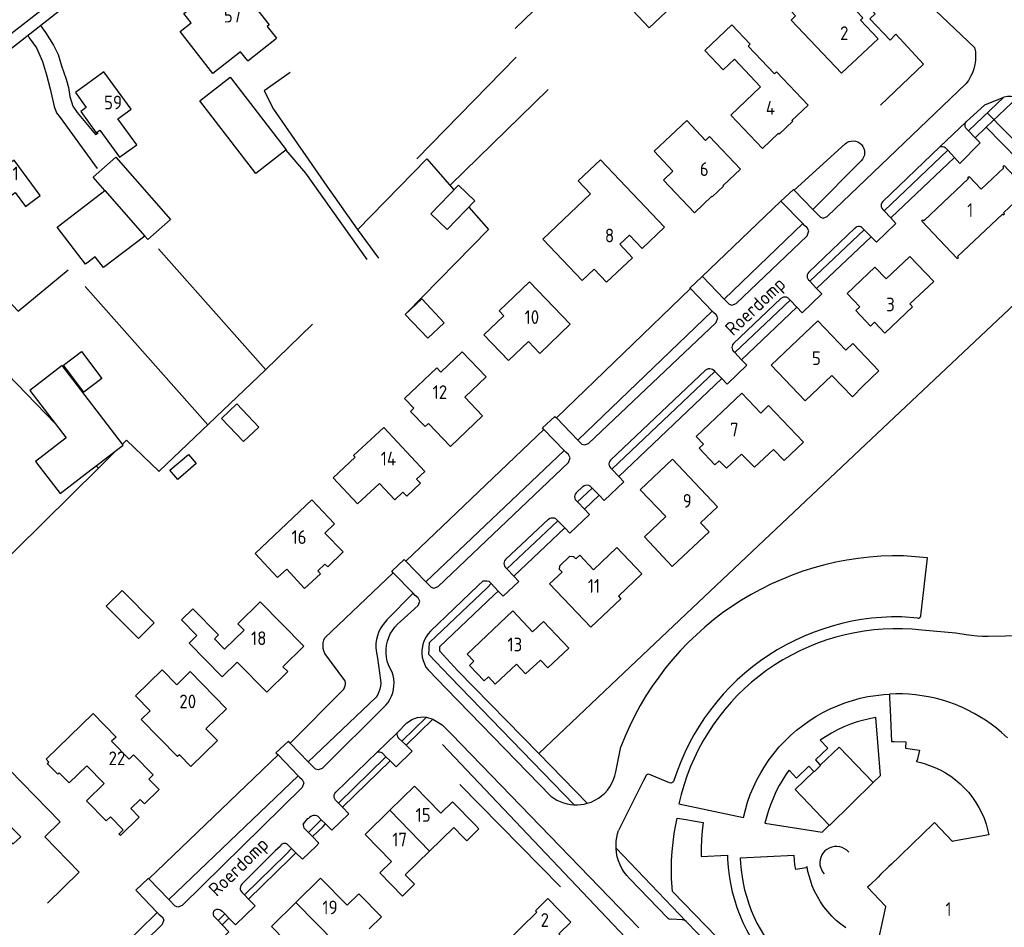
# Model space of a CAD drawing. Header units: metres. Extents: x 233874 to 239264, y 443832 to 448222.
# Tile 7 of 195: x 234922 to 235102, y 444183 to 444348. Entities that reach past the tile are written whole.
import ezdxf

# ---------------------------------------------------------------- set-up
doc = ezdxf.new("R2010")
doc.units = ezdxf.units.M
doc.header["$MEASUREMENT"] = 0
for name, color, linetype in [('DAKRAND', 4, 'Continuous'), ('DAKRAND-BYG', 4, 'Continuous'), ('HEG', 253, 'Continuous'), ('HEK', 253, 'Continuous'), ('HOOFDGEBOUW', 4, 'Continuous'), ('HUISNUMMER', 253, 'Continuous'), ('INSTEEKSLOOT', 153, 'Continuous'), ('KANTVERH', 253, 'Continuous'), ('KNTGESLVERH', 253, 'Continuous'), ('MIDSLTGREPPEL', 253, 'Continuous'), ('RASTER', 253, 'Continuous'), ('STRAATNAAM', 253, 'Continuous'), ('TUSSENMUUR', 253, 'Continuous')]:
    doc.layers.add(name, color=color, linetype=linetype)
doc.styles.get("Standard").update_dxf_attribs({"font": 'iso.shx'})

msp = doc.modelspace()

# ---------------------------------------------------------------- linework, layer by layer
at = {"layer": 'DAKRAND'}
msp.add_line((234963.25, 444340.83), (234968.53, 444345.01), dxfattribs=at)
for points in [[(235075.7, 444281.42), (235073.78, 444279.47), (235070.02, 444283.34)], [(235053.5, 444269.01), (235055.88, 444266.61), (235059.35, 444269.86)], [(234961.33, 444231), (234958.6, 444228.31), (234952.57, 444234.43), (234953.98, 444235.82), (234951.14, 444238.7), (234953.22, 444240.75), (234957.93, 444235.97), (234957.17, 444235.22), (234959.03, 444233.33)], [(235002.6, 444199.07), (235003.3, 444198.31), (235005.52, 444200.52), (235004.82, 444201.24)]]:
    msp.add_lwpolyline(points, dxfattribs=at)
at = {"layer": 'DAKRAND-BYG'}
for p, q in [((234960.07, 444337.85), (234960.3, 444337.55)), ((234935.56, 444266.87), (234939.26, 444269.71))]:
    msp.add_line(p, q, dxfattribs=at)
for points in [[(235043.76, 444353.64), (235036.61, 444346.92), (235032.57, 444351.23), (235039.72, 444357.95), (235043.76, 444353.64)], [(234960.3, 444337.55), (234970.3, 444324.57), (234964.74, 444320.28), (234954.51, 444333.56), (234960.07, 444337.85)], [(234937.14, 444317.16), (234935.02, 444319.58), (234939.18, 444323.24), (234949.15, 444311.88), (234944.98, 444308.22), (234944.43, 444308.85)], [(235001.78, 444318.17), (234996.74, 444312.91), (234999.74, 444310.04), (235004.78, 444315.3), (235001.78, 444318.17)], [(234944.43, 444308.85), (234936.9, 444303.08), (234935.37, 444305.07), (234933.6, 444303.71), (234928.42, 444310.47), (234937.14, 444317.16)], [(234995.07, 444297.37), (234999.18, 444293), (234996.16, 444290.16), (234992.05, 444294.53), (234995.07, 444297.37)], [(234933.3, 444280.33), (234929.58, 444285.24), (234932.89, 444287.75), (234936.61, 444282.83), (234933.3, 444280.33)], [(234940.36, 444270.81), (234929.33, 444285.18), (234923.41, 444280.64), (234928.04, 444274.6)], [(234962.47, 444271.3), (234958.49, 444275.53), (234961.27, 444278.16), (234965.26, 444273.93), (234962.47, 444271.3)], [(234928.04, 444274.6), (234930.07, 444271.95), (234924.49, 444267.67), (234928.98, 444261.82)], [(234939.26, 444269.71), (234940.48, 444270.65), (234940.36, 444270.81)], [(234949.04, 444266.03), (234952.41, 444268.94), (234953.84, 444267.28), (234950.47, 444264.37), (234949.04, 444266.03)], [(234928.98, 444261.82), (234934.56, 444266.1), (234935.56, 444266.87)], [(234943.27, 444235.3), (234937.41, 444241.21), (234940.31, 444244.09), (234946.18, 444238.17), (234943.27, 444235.3)]]:
    msp.add_lwpolyline(points, dxfattribs=at)
at = {"layer": 'HEG'}
msp.add_line((235016.45, 444214.27), (235030.86, 444227.95), dxfattribs=at)
for points in [[(235012.14, 444346.79), (235027.05, 444361.23), (235033.33, 444353.72)], [(235076.66, 444350.77), (235077.92, 444349.43), (235076.98, 444348.52), (235080.66, 444344.62), (235081.74, 444345.74), (235086.8, 444340.28), (235078.9, 444332.74)], [(235044.47, 444240.85), (235075.14, 444269.77), (235106.62, 444299.41), (235115.95, 444307.77)]]:
    msp.add_lwpolyline(points, dxfattribs=at)
at = {"layer": 'HEK'}
for p, q in [((235030.86, 444227.95), (235044.47, 444240.85)), ((235002.03, 444208.62), (235020.4, 444189.91))]:
    msp.add_line(p, q, dxfattribs=at)
at = {"layer": 'HOOFDGEBOUW'}
for p, q in [((235094.87, 444319.54), (235095.09, 444319.75)), ((235095.02, 444319.38), (235094.87, 444319.54)), ((235095.09, 444319.75), (235097.3, 444317.41)), ((235086.82, 444311.64), (235095.02, 444319.38)), ((235086.44, 444311.58), (235086.66, 444311.8)), ((235092.91, 444304.72), (235086.44, 444311.58)), ((235086.66, 444311.8), (235086.82, 444311.64)), ((235092.59, 444223.22), (235091.23, 444223.71)), ((235093.58, 444222.81), (235092.59, 444223.22)), ((235093.77, 444222.73), (235093.58, 444222.81)), ((235094.75, 444222.28), (235093.77, 444222.73)), ((235096.03, 444221.61), (235094.75, 444222.28)), ((235102.12, 444217.16), (235101.03, 444218.14)), ((235063.15, 444195.64), (235053.27, 444195.17)), ((235053.27, 444195.17), (235053.32, 444194.18)), ((235054.4, 444188.19), (235054.84, 444186.81)), ((235054.84, 444186.81), (235055.21, 444185.8)), ((235055.21, 444185.8), (235055.29, 444185.61)), ((235055.29, 444185.61), (235055.7, 444184.62)), ((235055.7, 444184.62), (235056.32, 444183.31))]:
    msp.add_line(p, q, dxfattribs=at)
for points in [[(235063.39, 444349.08), (235062.57, 444348.31), (235071.78, 444338.58), (235078.47, 444344.89), (235075.25, 444348.31), (235075.69, 444348.72), (235073.62, 444350.91), (235073.18, 444350.5), (235069.27, 444354.65), (235068.51, 444353.93), (235066.06, 444356.53), (235060.92, 444351.68), (235063.39, 444349.08)], [(234950.89, 444346.2), (234952.95, 444347.8), (234951.59, 444349.53), (234957.89, 444354.46), (234960.32, 444351.36), (234962.68, 444353.21), (234967.2, 444347.44), (234966.84, 444347.16), (234968.53, 444345.01)], [(235057, 444336.1), (235051.55, 444330.91), (235057.34, 444324.84), (235060.27, 444327.63), (235060.42, 444327.47), (235062.89, 444329.81), (235062.73, 444329.97), (235065.67, 444332.77), (235059.89, 444338.85), (235059.52, 444338.5), (235054.7, 444343.57), (235055.07, 444343.92), (235051.73, 444347.43), (235046.81, 444342.74), (235050.15, 444339.23), (235052.2, 444341.18), (235057, 444336.1)], [(234963.25, 444340.83), (234961.91, 444342.53), (234956.86, 444338.57), (234950.89, 444346.2)], [(234942.96, 444325.53), (234939.52, 444330.24), (234941.94, 444332.01), (234936.95, 444338.84), (234931.76, 444335.05), (234933.76, 444332.31), (234932.76, 444331.58), (234935.57, 444327.73), (234936.21, 444328.2), (234939.82, 444323.24), (234942.96, 444325.53)], [(235039.27, 444319.07), (235044.91, 444313.11), (235048.08, 444316.11), (235048.16, 444316.03), (235050.22, 444317.98), (235050.14, 444318.07), (235053.31, 444321.06), (235047.68, 444327.01), (235046.94, 444326.31), (235043.5, 444329.96), (235037.55, 444324.33), (235040.98, 444320.7), (235039.27, 444319.07)], [(234917.39, 444314.34), (234920.76, 444316.81), (234922.62, 444314.26), (234925.31, 444316.23), (234920.57, 444322.7), (234919.56, 444321.95), (234917.87, 444324.26), (234912.83, 444320.57), (234914.4, 444318.42)], [(235026.56, 444302.8), (235028.84, 444300.4), (235033.58, 444304.89), (235031.26, 444307.34), (235033.02, 444309.02), (235035.36, 444306.57), (235039.43, 444310.46), (235027.72, 444322.79), (235023.64, 444318.92), (235025.9, 444316.55), (235017.21, 444308.3), (235024.39, 444300.74), (235026.56, 444302.8)], [(235092.91, 444304.72), (235093.15, 444304.94), (235092.99, 444305.1), (235101.19, 444312.87), (235101.35, 444312.71), (235101.58, 444312.93), (235101.42, 444313.09), (235105.54, 444316.99), (235105.7, 444316.83), (235105.93, 444317.04), (235101.51, 444321.71), (235101.28, 444321.49), (235101.44, 444321.33), (235097.3, 444317.41)], [(235079.94, 444301), (235084.29, 444305.13), (235088.63, 444300.56), (235084.28, 444296.43), (235084.76, 444295.92), (235079.68, 444291.11), (235077.8, 444293.09), (235077.08, 444292.4), (235074.39, 444295.23), (235075.11, 444295.92), (235072.8, 444298.36), (235077.87, 444303.18), (235079.94, 444301)], [(235014.78, 444300.46), (235022.21, 444292.72), (235016.64, 444287.4), (235014.57, 444289.57), (235010.92, 444286.07), (235006.41, 444290.79), (235010.07, 444294.29), (235009.24, 444295.15), (235014.78, 444300.46)], [(235075.7, 444281.42), (235078.63, 444284.22), (235073.87, 444289.2), (235072.58, 444287.98), (235067.44, 444293.36), (235058.95, 444285.25)], [(234993.02, 444276.81), (234993.63, 444277.4), (234991.94, 444279.17), (234997.81, 444284.76), (234998.57, 444283.96), (235002.48, 444287.69), (235006.82, 444283.12), (235002.91, 444279.4), (235006.15, 444276), (235000.29, 444270.41), (234996.3, 444274.6), (234995.68, 444274.02), (234993.02, 444276.81)], [(235058.95, 444285.25), (235065.17, 444278.74), (235070.02, 444283.34)], [(235057.02, 444276.49), (235053.58, 444280.11), (235045.24, 444272.2), (235046.56, 444270.8), (235045.76, 444270.05), (235048.62, 444267.03), (235049.42, 444267.79), (235050.74, 444266.4), (235053.5, 444269.01)], [(235059.35, 444269.86), (235061.31, 444267.8), (235064.84, 444271.16), (235058.47, 444277.87), (235057.02, 444276.49)], [(234982.62, 444268.74), (234988.13, 444273.84), (234995.6, 444265.81), (234994.13, 444264.41), (234994.83, 444263.67), (234992.32, 444261.29), (234991.61, 444262.03), (234990.15, 444260.65), (234987.33, 444263.63), (234983.33, 444259.9), (234978.9, 444264.65), (234982.92, 444268.41), (234982.62, 444268.74)], [(235040.86, 444248.44), (235047.58, 444254.81), (235046.04, 444256.44), (235049.12, 444259.37), (235040.87, 444268.06), (235035, 444262.49), (235039.67, 444257.57), (235035.76, 444253.85), (235040.86, 444248.44)], [(234970.39, 444247.99), (234973.66, 444244.44), (234976.57, 444247.12), (234976.06, 444247.67), (234977.36, 444248.91), (234977.9, 444248.37), (234980.7, 444251.16), (234977.33, 444254.54), (234979.14, 444256.26), (234974.98, 444260.64), (234964.59, 444250.86)], [(235035.27, 444247.12), (235031.02, 444243.05), (235031.47, 444242.57), (235025.94, 444237.35), (235018.43, 444245.31), (235020.71, 444247.45), (235020.27, 444247.91), (235020.3, 444248.59), (235022.13, 444250.32), (235022.81, 444250.3), (235023.24, 444249.85), (235023.95, 444250.51), (235026.45, 444247.86), (235030.74, 444251.9), (235035.27, 444247.12)], [(234970.39, 444247.99), (234968.68, 444246.42), (234964.59, 444250.86)], [(234959.03, 444233.33), (234962.59, 444236.84), (234961.47, 444237.98), (234965.53, 444241.98), (234973.5, 444233.9), (234969.69, 444230.15), (234970.57, 444229.26), (234966.76, 444225.5), (234961.33, 444231)], [(235015.32, 444236.54), (235017.29, 444238.41), (235021.95, 444233.51), (235018.11, 444229.91), (235016.76, 444231.36), (235014.04, 444228.82), (235012.36, 444230.62), (235008.47, 444226.98), (235007.24, 444228.29), (235006.46, 444227.56), (235003.79, 444230.38), (235004.58, 444231.13), (235003.35, 444232.44), (235011.69, 444240.36), (235015.32, 444236.54)], [(234950.77, 444214.06), (234950.42, 444213.71), (234943.77, 444220.5), (234945.42, 444222.11), (234942.76, 444224.83), (234947.62, 444229.58), (234950.28, 444226.86), (234952.71, 444229.24), (234959.35, 444222.45), (234955.63, 444218.81), (234957.73, 444216.67), (234952.87, 444211.91), (234950.77, 444214.06)], [(235085.28, 444225), (235084.1, 444225.11), (235082.92, 444225.16), (235081.73, 444225.17), (235080.54, 444225.13)], [(235080.54, 444225.13), (235080.58, 444224.37), (235080.68, 444222.27), (235080.95, 444216.46), (235081.38, 444216.46), (235083.48, 444216.42), (235083.57, 444216.42), (235083.47, 444215.24)], [(235091.23, 444223.71), (235090.06, 444224.07), (235088.88, 444224.38), (235087.69, 444224.64), (235086.49, 444224.85), (235085.28, 444225)], [(234941.88, 444204.21), (234943.41, 444202.63), (234939.98, 444199.3), (234939.72, 444199.57), (234940.48, 444200.31), (234938.15, 444202.72), (234937.37, 444201.96), (234933.79, 444205.65), (234937.02, 444208.79), (234933.85, 444212.05), (234930.62, 444208.91), (234928.8, 444210.78), (234928.53, 444210.52), (234926.63, 444212.48), (234926.89, 444212.73), (234926.41, 444213.23), (234935.02, 444221.6), (234939.2, 444217.3), (234938.38, 444216.51), (234941.56, 444213.25), (234942.37, 444214.04), (234945.96, 444210.36), (234945.19, 444209.61), (234947.07, 444207.68), (234944.39, 444205.06), (234943.59, 444205.88), (234941.88, 444204.21)], [(235101.03, 444218.14), (235100.09, 444218.92), (235099.12, 444219.66), (235098.12, 444220.35), (235097.09, 444221.01), (235096.03, 444221.61)], [(235083.47, 444215.24), (235084.32, 444215.16), (235085.17, 444215.04), (235086.02, 444214.89)], [(235086.02, 444214.89), (235085.6, 444212.99), (235085.51, 444213.01), (235085.47, 444212.8)], [(235085.47, 444212.8), (235086.29, 444212.62), (235087.1, 444212.39), (235087.89, 444212.12)], [(235087.89, 444212.12), (235088.87, 444211.73), (235089.82, 444211.28)], [(234918.76, 444196.13), (234919.62, 444196.98), (234919.21, 444197.4), (234919.99, 444198.17), (234920.4, 444197.75), (234921.76, 444199.08), (234918.49, 444202.4), (234919.28, 444203.17), (234915.43, 444207.09), (234919.7, 444211.29), (234929, 444201.82), (234926.17, 444199.04)], [(235089.82, 444211.28), (235090.8, 444210.74), (235091.74, 444210.14), (235092.63, 444209.47), (235093.48, 444208.75), (235094.28, 444207.97), (235095.03, 444207.14), (235095.72, 444206.27), (235096.35, 444205.35)], [(235004.82, 444201.24), (235000.7, 444205.45), (234998.58, 444203.37), (234993.74, 444208.32), (234989.21, 444203.9)], [(235096.35, 444205.35), (235096.89, 444204.44), (235097.37, 444203.5)], [(234989.21, 444203.9), (234984.72, 444199.5), (234989.55, 444194.56)], [(235097.37, 444203.5), (235097.83, 444202.45), (235098.21, 444201.36)], [(234996.49, 444196.45), (235000.92, 444200.78), (235002.6, 444199.07)], [(235098.7, 444199.4), (235092.25, 444198.24), (235092.09, 444198.21), (235088.77, 444201.65), (235088.36, 444201.25), (235086.85, 444199.79), (235086.38, 444199.34), (235084.87, 444197.88), (235084.4, 444197.43), (235082.89, 444195.97), (235082.42, 444195.52), (235080.91, 444194.06), (235080.44, 444193.61), (235078.93, 444192.16), (235078.46, 444191.7), (235076.95, 444190.25), (235076.54, 444189.85), (235079.85, 444186.41), (235079.82, 444186.25), (235078.42, 444179.84)], [(235098.21, 444201.36), (235098.49, 444200.39), (235098.7, 444199.4)], [(234926.17, 444199.04), (234932.48, 444192.61), (234926.69, 444186.92)], [(234989.55, 444194.56), (234987.4, 444192.46), (234991.53, 444188.24), (234993.74, 444190.41), (234992.06, 444192.12), (234996.49, 444196.45)], [(235063.41, 444193.08), (235063.28, 444193.93), (235063.2, 444194.78), (235063.15, 444195.64)], [(235053.32, 444194.18), (235053.43, 444192.97), (235053.6, 444191.76), (235053.82, 444190.56), (235054.08, 444189.37), (235054.4, 444188.19)], [(235065.51, 444193.55), (235065.3, 444193.51), (235065.32, 444193.42), (235063.41, 444193.08)], [(235066.1, 444191.11), (235065.86, 444191.91), (235065.66, 444192.73), (235065.51, 444193.55)], [(234985.47, 444182.27), (234987.68, 444184.45), (234983.55, 444188.65), (234981.43, 444186.57), (234976.58, 444191.5), (234972.08, 444187.08)], [(235066.87, 444189.14), (235066.45, 444190.11), (235066.1, 444191.11)], [(235072.56, 444182.41), (235071.67, 444183.07), (235070.82, 444183.79), (235070.02, 444184.57), (235069.27, 444185.4), (235068.58, 444186.27), (235067.95, 444187.19), (235067.38, 444188.15), (235066.87, 444189.14)], [(234972.08, 444187.08), (234967.58, 444182.65), (234972.43, 444177.72)], [(235024.21, 444175.04), (235023.79, 444175.47), (235024.82, 444176.48), (235020.09, 444181.31), (235022.32, 444183.49), (235018.12, 444187.78), (235015.83, 444185.54), (235016.08, 444185.28), (235007.5, 444176.89), (235007.25, 444177.15), (235004.96, 444174.91), (235009.17, 444170.62), (235011.39, 444172.79), (235016.12, 444167.95)], [(235056.32, 444183.31), (235056.89, 444182.23), (235057.5, 444181.18), (235058.16, 444180.15), (235058.86, 444179.16), (235059.61, 444178.19)]]:
    msp.add_lwpolyline(points, dxfattribs=at)
at = {"layer": 'INSTEEKSLOOT'}
for p, q in [((235063.16, 444317.2), (235072.45, 444325.67)), ((235075.37, 444322.58), (235066.55, 444313.69)), ((235046.25, 444301.38), (235060.71, 444315.23)), ((235064.71, 444311.12), (235050.34, 444297.32)), ((235019.67, 444275.61), (235044.16, 444299.23)), ((235048.15, 444295.11), (235023.62, 444271.52)), ((234992.15, 444249.45), (235017.39, 444273.47)), ((235021.11, 444269.64), (234995.8, 444245.67)), ((234977.33, 444235.43), (234989.86, 444247.32)), ((234993.49, 444243.59), (234988.71, 444238.69)), ((234981.03, 444227.6), (234977.35, 444232.56)), ((234987, 444231.71), (234987.53, 444227.7)), ((234971.04, 444216.19), (234980.8, 444226.03)), ((234986.74, 444224.59), (234974.33, 444212.78)), ((234945.16, 444191.37), (234968.8, 444214.02)), ((234972.49, 444210.21), (234948.82, 444187.58)), ((234946.73, 444185.26), (234923.77, 444162.7))]:
    msp.add_line(p, q, dxfattribs=at)
for points in [[(235072.45, 444325.67), (235072.78, 444325.91), (235073.15, 444326.09), (235073.55, 444326.2), (235073.96, 444326.22), (235074.37, 444326.16), (235074.76, 444326.03), (235075.12, 444325.83), (235075.43, 444325.56), (235075.68, 444325.23), (235075.86, 444324.86), (235075.97, 444324.47), (235076.01, 444324.06), (235075.96, 444323.65), (235075.83, 444323.26), (235075.63, 444322.9), (235075.37, 444322.58)], [(234988.71, 444238.69), (234988.25, 444238.18), (234987.84, 444237.63), (234987.48, 444237.04), (234987.19, 444236.42), (234986.96, 444235.78), (234986.8, 444235.11), (234986.7, 444234.43), (234986.67, 444233.74), (234986.72, 444233.05), (234986.83, 444232.38), (234987, 444231.71)], [(234977.35, 444232.56), (234977.17, 444233.02), (234977.06, 444233.5), (234977.02, 444233.99), (234977.05, 444234.48), (234977.16, 444234.97), (234977.33, 444235.43)], [(234987.53, 444227.7), (234987.56, 444227.15), (234987.52, 444226.61), (234987.42, 444226.07), (234987.25, 444225.55), (234987.03, 444225.06), (234986.74, 444224.59)], [(234980.8, 444226.03), (234980.95, 444226.32), (234981.06, 444226.63), (234981.11, 444226.95), (234981.1, 444227.28), (234981.03, 444227.6)]]:
    msp.add_lwpolyline(points, dxfattribs=at)
at = {"layer": 'KANTVERH'}
for p, q in [((234901.56, 444328.7), (234950.96, 444367.38)), ((234937.48, 444359.46), (234900.35, 444330.41)), ((235094.98, 444328.07), (235094.51, 444328.55)), ((235096.21, 444326.79), (235094.98, 444328.07)), ((235090.93, 444324.86), (235091.24, 444324.53)), ((235091.24, 444324.53), (235092.44, 444323.21)), ((235005.31, 444244.9), (235006.28, 444245.81)), ((235007.31, 444245.78), (235007.76, 444245.32)), ((235007.01, 444244.58), (235007.76, 444245.32)), ((235007.76, 444245.32), (235009.06, 444243.97)), ((235008.29, 444243.25), (235009.06, 444243.97)), ((235009.06, 444243.97), (235009.96, 444243.03)), ((235085.75, 444239.03), (235082.77, 444239.24)), ((235000.21, 444228.34), (235022.93, 444204.9)), ((235016.45, 444214.27), (235001.66, 444229.41)), ((234999.61, 444226.13), (235018.68, 444206.5)), ((235079.52, 444225.07), (235080.54, 444225.13)), ((235078.05, 444220.87), (235077.13, 444220.67)), ((234990.79, 444217.1), (234991.41, 444216.52)), ((234991.41, 444216.52), (234992.19, 444215.79)), ((235030.54, 444210.94), (235031.48, 444215.53)), ((234988.52, 444213.7), (234987.9, 444214.33)), ((234989.27, 444212.94), (234988.52, 444213.7)), ((235025.32, 444205.18), (235016.45, 444214.27)), ((235036.05, 444210.2), (235031.05, 444200.21)), ((235036.05, 444210.2), (235035.57, 444209.32)), ((235040.36, 444208.93), (235036.69, 444210.44)), ((235041.73, 444211.05), (235041.05, 444209.18)), ((235042.05, 444205.06), (235053.86, 444202.6)), ((234976.71, 444202.18), (234976.11, 444202.77)), ((234973.53, 444200.73), (234974.36, 444199.87)), ((234976.28, 444201.74), (234976.71, 444202.18)), ((234977.45, 444201.45), (234976.71, 444202.18)), ((234977.02, 444200.97), (234977.45, 444201.45)), ((234978.65, 444200.26), (234977.45, 444201.45)), ((235044.68, 444202), (235046.51, 444201.7)), ((234974.36, 444199.87), (234975.1, 444199.1)), ((234969.27, 444197.37), (234968.3, 444196.51)), ((234971.28, 444196.92), (234970.46, 444197.72)), ((234970.26, 444195.86), (234971.28, 444196.92)), ((234971, 444195.1), (234972.07, 444196.15)), ((234972.07, 444196.15), (234971.28, 444196.92)), ((234973.28, 444194.97), (234972.07, 444196.15)), ((235043.38, 444183.59), (235030.58, 444196.96)), ((235039.99, 444184.28), (235033.05, 444191.45)), ((234957.85, 444183.75), (234957.08, 444184.56)), ((234958.58, 444182.98), (234957.85, 444183.75)), ((235042.65, 444183.91), (235040.67, 444183.99))]:
    msp.add_line(p, q, dxfattribs=at)
for points in [[(234925.36, 444347.33), (234926.27, 444346.05), (234927.77, 444343.7), (234928.63, 444342.01), (234929.24, 444339.95), (234930.06, 444337.54), (234930.49, 444335.96), (234930.72, 444334.37), (234931.03, 444333.34), (234931.32, 444332.58), (234932.09, 444331.43), (234935.42, 444327.39), (234935.93, 444327.73)], [(234923.06, 444345.53), (234923.31, 444345.07), (234924.66, 444343.24), (234925.75, 444340.71), (234926.48, 444338.3), (234927.14, 444335.72), (234927.9, 444332.52), (234928.31, 444331.37), (234929, 444330.52), (234935.76, 444321.19)], [(234971.03, 444338.71), (234966.25, 444335.4), (234967.96, 444332.02), (234977.71, 444317.93), (234983.27, 444310.09), (234987.15, 444304.81)], [(235098.43, 444331.35), (235117.89, 444311.53), (235118.1, 444294.77), (235118.39, 444272.66), (235118.83, 444240.09), (235121.67, 444240.11), (235121.46, 444257.62), (235121.14, 444283.44), (235120.71, 444316.18)], [(235094.51, 444328.55), (235094.41, 444328.78), (235094.36, 444329.02), (235094.37, 444329.27), (235094.44, 444329.51), (235094.57, 444329.72)], [(235115.95, 444307.77), (235115.91, 444310.71), (235098.25, 444328.73)], [(235092.44, 444323.21), (235093.43, 444322.12), (235097.11, 444325.85), (235096.21, 444326.79)], [(235089.77, 444325.13), (235090.01, 444325.2), (235090.27, 444325.2), (235090.52, 444325.14), (235090.74, 444325.03), (235090.93, 444324.86)], [(234970.25, 444324.53), (234973.79, 444320.34), (234985.04, 444304.56)], [(235083.1, 444250.39), (235081.03, 444250.39), (235078.95, 444250.32), (235076.89, 444250.16), (235074.82, 444249.93), (235072.77, 444249.61), (235070.73, 444249.22), (235068.71, 444248.75), (235066.71, 444248.21), (235064.73, 444247.58), (235062.78, 444246.88), (235060.85, 444246.11), (235058.96, 444245.26), (235057.1, 444244.34), (235055.28, 444243.35), (235053.49, 444242.29), (235051.75, 444241.16), (235050.05, 444239.97), (235048.4, 444238.71), (235046.8, 444237.39), (235045.26, 444236), (235043.76, 444234.56), (235042.32, 444233.07), (235040.95, 444231.52), (235039.63, 444229.91), (235038.37, 444228.26), (235037.18, 444226.56), (235036.05, 444224.82), (235035, 444223.03), (235034.01, 444221.21), (235033.09, 444219.35), (235032.25, 444217.45), (235031.48, 444215.53)], [(235086.3, 444239.46), (235087.48, 444250.05), (235083.1, 444250.39)], [(235006.28, 444245.81), (235006.62, 444245.84), (235006.97, 444245.84), (235007.31, 444245.78)], [(235082.77, 444239.24), (235080.93, 444239.24), (235079.1, 444239.16), (235077.28, 444238.99), (235075.46, 444238.75), (235073.66, 444238.44), (235071.87, 444238.04), (235070.1, 444237.57), (235068.35, 444237.03), (235066.63, 444236.41), (235064.93, 444235.72), (235063.27, 444234.95), (235061.64, 444234.12), (235060.04, 444233.21), (235058.49, 444232.24), (235056.98, 444231.2), (235055.52, 444230.1), (235054.1, 444228.94), (235052.73, 444227.72), (235051.42, 444226.44), (235050.17, 444225.1), (235048.97, 444223.72), (235047.83, 444222.28), (235046.76, 444220.8), (235045.75, 444219.27), (235044.81, 444217.7), (235043.93, 444216.09), (235043.13, 444214.44), (235042.39, 444212.76), (235041.73, 444211.05)], [(235085.75, 444239.03), (235085.94, 444239.04), (235086.11, 444239.13), (235086.24, 444239.27), (235086.3, 444239.46)], [(235086.45, 444236.82), (235084.7, 444236.98), (235082.94, 444237.07), (235081.18, 444237.08), (235079.42, 444237.01), (235077.67, 444236.87), (235075.92, 444236.65), (235074.19, 444236.36), (235072.47, 444235.99), (235070.76, 444235.55), (235069.08, 444235.04), (235067.42, 444234.45), (235065.79, 444233.79), (235064.19, 444233.07), (235062.62, 444232.27), (235061.08, 444231.41), (235059.59, 444230.48), (235058.14, 444229.49), (235056.73, 444228.43), (235055.36, 444227.32), (235054.05, 444226.15), (235052.79, 444224.92), (235051.59, 444223.64), (235050.44, 444222.3), (235049.34, 444220.92), (235048.31, 444219.5), (235047.35, 444218.03), (235046.44, 444216.52), (235045.61, 444214.97), (235044.83, 444213.39), (235044.14, 444211.77), (235043.51, 444210.13), (235042.95, 444208.46), (235042.46, 444206.77), (235042.05, 444205.06)], [(235094.55, 444236), (235092.71, 444236.26), (235086.45, 444236.82)], [(235098.6, 444235.68), (235097.58, 444235.67), (235096.57, 444235.72), (235095.55, 444235.83), (235094.55, 444236)], [(235140.75, 444236.21), (235138.32, 444236.32), (235130.38, 444236.15), (235117.6, 444236.04), (235098.6, 444235.68)], [(235053.86, 444202.6), (235054.21, 444204.02), (235054.63, 444205.42), (235055.12, 444206.79), (235055.68, 444208.14), (235056.31, 444209.46), (235057.01, 444210.74), (235057.77, 444211.99), (235058.59, 444213.2), (235059.47, 444214.36), (235060.41, 444215.48), (235061.4, 444216.55), (235062.45, 444217.56), (235063.55, 444218.53), (235064.7, 444219.43), (235065.89, 444220.28), (235067.12, 444221.06), (235068.39, 444221.78), (235069.69, 444222.44), (235071.03, 444223.02), (235072.39, 444223.54), (235073.78, 444223.99), (235075.2, 444224.37), (235076.62, 444224.68), (235078.06, 444224.91), (235079.52, 444225.07)], [(235077.13, 444220.67), (235075.88, 444220.4), (235074.64, 444220.06), (235073.42, 444219.64), (235072.23, 444219.16), (235071.06, 444218.62), (235069.93, 444218.01), (235068.84, 444217.33)], [(235077.59, 444208.96), (235078.9, 444210.24), (235078.05, 444220.87)], [(234990.55, 444218.07), (234990.53, 444217.81), (234990.56, 444217.56), (234990.64, 444217.32), (234990.79, 444217.1)], [(235068.84, 444217.33), (235067.89, 444216.72), (235069.27, 444215.26), (235067.02, 444213.13), (235067.89, 444212.17)], [(234992.19, 444215.79), (234993.34, 444214.71), (234990.38, 444211.83), (234989.27, 444212.94)], [(235077.59, 444208.96), (235071.33, 444215.42), (235067.89, 444212.17)], [(234987.9, 444214.33), (234987.67, 444214.45), (234987.42, 444214.52), (234987.17, 444214.55), (234986.91, 444214.53)], [(235066.73, 444211.01), (235065.82, 444211.96), (235063.57, 444209.8), (235062.19, 444211.23), (235061.73, 444210.63)], [(235067.89, 444212.17), (235067.96, 444212.1), (235066.8, 444210.94), (235066.73, 444211.01)], [(235025.32, 444205.18), (235026.03, 444205.42), (235026.7, 444205.73), (235027.34, 444206.11), (235027.94, 444206.55), (235028.5, 444207.05), (235029, 444207.6), (235029.44, 444208.2), (235029.82, 444208.84), (235030.13, 444209.51), (235030.37, 444210.22), (235030.54, 444210.94)], [(235036.69, 444210.44), (235036.5, 444210.49), (235036.32, 444210.46), (235036.15, 444210.35), (235036.05, 444210.2)], [(235061.73, 444210.63), (235061.04, 444209.53), (235060.39, 444208.41), (235059.8, 444207.26), (235059.27, 444206.08), (235058.78, 444204.88), (235058.36, 444203.66), (235057.99, 444202.42)], [(235066.73, 444211.01), (235063.29, 444207.7), (235069.51, 444201.2)], [(235041.05, 444209.18), (235040.93, 444209.02), (235040.76, 444208.92), (235040.56, 444208.89), (235040.36, 444208.93)], [(235069.51, 444201.2), (235069.55, 444201.25), (235069.63, 444201.18), (235077.59, 444208.96)], [(235018.68, 444206.5), (235019.22, 444206.12), (235019.78, 444205.78), (235020.38, 444205.49), (235020.99, 444205.26), (235021.63, 444205.08), (235022.28, 444204.96), (235022.93, 444204.9)], [(235022.93, 444204.9), (235023.54, 444204.9), (235024.14, 444204.94), (235024.74, 444205.04), (235025.32, 444205.18)], [(234976.11, 444202.77), (234975.86, 444202.9), (234975.59, 444202.96), (234975.3, 444202.96), (234975.03, 444202.89), (234974.78, 444202.76), (234974.57, 444202.57)], [(234973.44, 444201.41), (234973.42, 444201.18), (234973.45, 444200.95), (234973.53, 444200.73)], [(235040.73, 444191.47), (235040.7, 444193.11), (235040.73, 444194.75), (235040.83, 444196.39), (235040.99, 444198.02), (235041.22, 444199.64), (235041.51, 444201.26)], [(235041.51, 444201.26), (235041.73, 444202.46), (235043.37, 444202.2), (235044.68, 444202)], [(235046.51, 444201.7), (235046.33, 444200.15), (235046.21, 444198.6), (235046.14, 444197.04), (235046.12, 444195.49)], [(235057.99, 444202.42), (235057.79, 444201.57), (235068.24, 444199.92), (235069.51, 444201.2)], [(234975.1, 444199.1), (234976.27, 444197.88), (234975.75, 444197.33)], [(235030.58, 444196.96), (235030.57, 444197.62), (235030.61, 444198.28), (235030.71, 444198.94), (235030.85, 444199.58), (235031.05, 444200.21)], [(234970.46, 444197.72), (234970.25, 444197.81), (234970.02, 444197.85), (234969.79, 444197.82), (234969.58, 444197.72), (234969.4, 444197.57), (234969.27, 444197.37)], [(235073.11, 444196.28), (235072.76, 444196.61), (235072.35, 444196.88), (235071.91, 444197.09), (235071.45, 444197.23), (235070.96, 444197.29), (235070.48, 444197.27), (235070, 444197.17), (235069.54, 444197.01), (235069.12, 444196.77), (235068.74, 444196.47)], [(235033.05, 444191.45), (235032.52, 444192.01), (235032.05, 444192.63), (235031.64, 444193.28), (235031.3, 444193.97), (235031.01, 444194.69), (235030.8, 444195.43), (235030.65, 444196.19), (235030.58, 444196.96)], [(235046.12, 444195.49), (235050.96, 444195.68), (235050.95, 444194.95)], [(235068.74, 444196.47), (235068.43, 444196.12), (235068.17, 444195.74), (235067.98, 444195.31), (235067.86, 444194.87), (235067.81, 444194.41), (235067.83, 444193.94), (235067.93, 444193.49), (235068.1, 444193.06), (235068.33, 444192.66), (235068.63, 444192.3)], [(235050.95, 444194.95), (235051.06, 444193.46), (235051.24, 444191.97), (235051.49, 444190.5), (235051.81, 444189.03), (235052.2, 444187.59), (235052.66, 444186.17), (235053.18, 444184.77), (235053.77, 444183.39), (235054.43, 444182.05), (235055.15, 444180.74), (235055.93, 444179.46), (235056.77, 444178.22), (235057.66, 444177.03), (235058.62, 444175.87), (235059.62, 444174.77)], [(235057.08, 444172.36), (235040.87, 444189.08), (235040.73, 444191.47)], [(234957.08, 444184.56), (234956.99, 444184.86), (234956.98, 444185.18), (234957.04, 444185.48)], [(234958.64, 444180.56), (234959.78, 444181.7), (234958.58, 444182.98)], [(235040.67, 444183.99), (235040.47, 444183.97), (235040.28, 444184.02), (235040.11, 444184.13), (235039.99, 444184.28)], [(235043.38, 444183.59), (235043.17, 444183.76), (235042.92, 444183.86), (235042.65, 444183.91)], [(235043.38, 444183.59), (235055.43, 444171.14), (235073.84, 444152.02)]]:
    msp.add_lwpolyline(points, dxfattribs=at)
at = {"layer": 'KNTGESLVERH'}
for p, q in [((235094.98, 444328.07), (235101.47, 444334.23)), ((235104.02, 444334.22), (235098.25, 444328.73)), ((235098.25, 444328.73), (235096.21, 444326.79)), ((235079.32, 444315.13), (235089.77, 444325.13)), ((235079.56, 444313.44), (235091.24, 444324.53)), ((235092.44, 444323.21), (235080.8, 444312.15)), ((235063.16, 444317.2), (235066.55, 444313.69)), ((235064.71, 444311.12), (235060.71, 444315.23)), ((235079.56, 444313.44), (235079.31, 444313.71)), ((235079.56, 444313.44), (235080.8, 444312.15)), ((235065.79, 444302.22), (235074.25, 444310.31)), ((235066, 444300.57), (235075.94, 444310)), ((235077.19, 444308.72), (235067.24, 444299.27)), ((235075.71, 444310.24), (235075.94, 444310)), ((235077.19, 444308.72), (235075.94, 444310)), ((235066, 444300.57), (235065.78, 444300.81)), ((235066, 444300.57), (235067.24, 444299.27)), ((235048.15, 444295.11), (235044.16, 444299.23)), ((235052.05, 444289.19), (235060.72, 444297.41)), ((235052.27, 444287.54), (235062.38, 444297.13)), ((235062.17, 444297.34), (235062.38, 444297.13)), ((235063.63, 444295.84), (235062.38, 444297.13)), ((235063.63, 444295.84), (235053.52, 444286.22)), ((235052.27, 444287.54), (235052.05, 444287.77)), ((235052.27, 444287.54), (235053.52, 444286.22)), ((235029.59, 444267.89), (235046.99, 444284.38)), ((235029.82, 444266.23), (235048.65, 444284.1)), ((235048.44, 444284.31), (235048.65, 444284.1)), ((235049.91, 444282.79), (235048.65, 444284.1)), ((235049.91, 444282.79), (235031.08, 444264.9)), ((235019.67, 444275.61), (235023.62, 444271.52)), ((235021.11, 444269.64), (235017.39, 444273.47)), ((235029.82, 444266.23), (235029.58, 444266.47)), ((235029.82, 444266.23), (235031.08, 444264.9)), ((235023.31, 444261.92), (235024.52, 444263.08)), ((235023.53, 444260.26), (235026.2, 444262.79)), ((235025.98, 444263.01), (235026.2, 444262.79)), ((235027.47, 444261.47), (235026.2, 444262.79)), ((235023.53, 444260.26), (235023.3, 444260.51)), ((235023.53, 444260.26), (235024.8, 444258.93)), ((235027.47, 444261.47), (235024.8, 444258.93)), ((235010.38, 444249.71), (235018.24, 444257.11)), ((235010.63, 444248.01), (235019.91, 444256.82)), ((235019.69, 444257.04), (235019.91, 444256.82)), ((235021.19, 444255.5), (235019.91, 444256.82)), ((235021.19, 444255.5), (235011.9, 444246.68)), ((234992.15, 444249.45), (234995.8, 444245.67)), ((235010.63, 444248.01), (235010.37, 444248.29)), ((235010.63, 444248.01), (235011.9, 444246.68)), ((234993.49, 444243.59), (234989.86, 444247.32)), ((234996.69, 444236.64), (235005.31, 444244.9)), ((234996.21, 444229.55), (234999.61, 444226.13)), ((234991.41, 444216.52), (234995.92, 444220.92)), ((234997.11, 444220.58), (234992.19, 444215.79)), ((234995.92, 444220.92), (234997.11, 444220.58)), ((234990.55, 444218.07), (234992.36, 444219.87)), ((234974.33, 444212.78), (234971.04, 444216.19)), ((234968.8, 444214.02), (234972.49, 444210.21)), ((234979.34, 444207.19), (234986.91, 444214.53)), ((234979.85, 444205.23), (234988.52, 444213.7)), ((234989.27, 444212.94), (234980.58, 444204.46)), ((234979.85, 444205.23), (234979.33, 444205.77)), ((234979.85, 444205.23), (234980.58, 444204.46)), ((234973.34, 444201.29), (234973.44, 444201.41)), ((234973.44, 444201.41), (234974.27, 444202.38)), ((234974.36, 444199.87), (234976.28, 444201.74)), ((234977.02, 444200.97), (234975.1, 444199.1)), ((234973.28, 444194.97), (234975.75, 444197.33)), ((234962.18, 444190.38), (234968.27, 444196.48)), ((234962.66, 444188.45), (234970.26, 444195.86)), ((234968.3, 444196.51), (234968.27, 444196.48)), ((234971, 444195.1), (234963.39, 444187.68)), ((234948.82, 444187.58), (234945.16, 444191.37)), ((234943.12, 444188.98), (234946.73, 444185.26)), ((234962.66, 444188.45), (234962.17, 444188.96)), ((234962.66, 444188.45), (234963.39, 444187.68)), ((234957.04, 444185.48), (234957.11, 444185.57)), ((234957.85, 444183.75), (234959.09, 444184.96)), ((234958.57, 444185.5), (234959.09, 444184.96)), ((234959.83, 444184.2), (234959.09, 444184.96)), ((234959.83, 444184.2), (234958.58, 444182.98))]:
    msp.add_line(p, q, dxfattribs=at)
for points in [[(235033.29, 444403), (235079.46, 444359.16), (235096.12, 444343.28)], [(235096.12, 444343.28), (235096.25, 444342.51), (235096.29, 444341.73), (235096.27, 444340.95), (235096.16, 444340.18), (235095.98, 444339.42), (235095.72, 444338.68), (235095.39, 444337.97), (235094.99, 444337.29), (235094.53, 444336.66)], [(235066.55, 444313.69), (235067.92, 444312.27), (235068.43, 444312.13), (235069.18, 444312.4), (235094.53, 444336.66)], [(235094.57, 444329.72), (235098, 444332.81), (235101.47, 444334.23)], [(235104.02, 444334.22), (235103.39, 444334.31), (235102.74, 444334.34), (235102.1, 444334.32), (235101.47, 444334.23)], [(235094.57, 444329.72), (235094.54, 444329.7), (235089.77, 444325.13)], [(235060.71, 444315.23), (235063.01, 444317.36), (235063.16, 444317.2)], [(235079.32, 444315.13), (235079.15, 444314.92), (235079.05, 444314.68), (235079.01, 444314.42), (235079.04, 444314.16), (235079.15, 444313.91), (235079.31, 444313.71)], [(235050.34, 444297.32), (235051.26, 444296.37), (235051.76, 444296.23), (235052.52, 444296.5), (235065.52, 444308.91), (235065.83, 444309.77), (235065.52, 444310.36), (235065.03, 444310.79), (235064.71, 444311.12)], [(235075.71, 444310.24), (235075.52, 444310.41), (235075.31, 444310.52), (235075.07, 444310.58), (235074.83, 444310.58), (235074.59, 444310.52), (235074.38, 444310.41), (235074.19, 444310.25)], [(235077.19, 444308.72), (235078.15, 444307.72), (235081.73, 444311.16), (235080.8, 444312.15)], [(235046.25, 444301.38), (235046.35, 444301.46), (235050.34, 444297.32)], [(235065.79, 444302.22), (235065.62, 444302.02), (235065.51, 444301.78), (235065.48, 444301.52), (235065.51, 444301.26), (235065.61, 444301.01), (235065.78, 444300.81)], [(235044.16, 444299.23), (235044.05, 444299.34), (235046.25, 444301.38)], [(235063.63, 444295.84), (235064.61, 444294.83), (235068.2, 444298.26), (235067.24, 444299.27)], [(235062.17, 444297.34), (235061.97, 444297.53), (235061.73, 444297.65), (235061.46, 444297.7), (235061.19, 444297.67), (235060.94, 444297.58), (235060.72, 444297.41)], [(235023.62, 444271.52), (235024.31, 444270.8), (235024.82, 444270.66), (235025.57, 444270.93), (235048.86, 444293.02), (235049.17, 444293.87), (235048.85, 444294.47), (235048.36, 444294.9), (235048.15, 444295.11)], [(235052.05, 444289.19), (235051.89, 444288.99), (235051.78, 444288.74), (235051.74, 444288.48), (235051.78, 444288.22), (235051.88, 444287.98), (235052.05, 444287.77)], [(235049.91, 444282.79), (235050.88, 444281.79), (235054.47, 444285.23), (235053.52, 444286.22)], [(235046.99, 444284.38), (235047.21, 444284.54), (235047.46, 444284.63), (235047.73, 444284.65), (235047.99, 444284.6), (235048.23, 444284.49), (235048.44, 444284.31)], [(235017.39, 444273.47), (235017.11, 444273.77), (235019.4, 444275.89), (235019.67, 444275.61)], [(234995.8, 444245.67), (234996.78, 444244.65), (234997.29, 444244.52), (234998.05, 444244.78), (235021.91, 444267.45), (235022.22, 444268.3), (235021.9, 444268.9), (235021.42, 444269.33), (235021.11, 444269.64)], [(235029.59, 444267.89), (235029.42, 444267.69), (235029.32, 444267.45), (235029.28, 444267.19), (235029.31, 444266.92), (235029.42, 444266.68), (235029.58, 444266.47)], [(235027.47, 444261.47), (235028.42, 444260.49), (235032, 444263.93), (235031.08, 444264.9)], [(235023.31, 444261.92), (235023.14, 444261.72), (235023.03, 444261.48), (235023, 444261.22), (235023.03, 444260.95), (235023.13, 444260.71), (235023.3, 444260.51)], [(235024.52, 444263.08), (235024.74, 444263.24), (235024.99, 444263.33), (235025.26, 444263.35), (235025.53, 444263.31), (235025.77, 444263.19), (235025.98, 444263.01)], [(235021.19, 444255.5), (235022.13, 444254.52), (235025.72, 444257.96), (235024.8, 444258.93)], [(235018.24, 444257.11), (235018.46, 444257.27), (235018.71, 444257.36), (235018.98, 444257.38), (235019.25, 444257.34), (235019.49, 444257.22), (235019.69, 444257.04)], [(234989.86, 444247.32), (234989.58, 444247.62), (234991.87, 444249.74), (234992.15, 444249.45)], [(235010.38, 444249.71), (235010.21, 444249.5), (235010.1, 444249.26), (235010.07, 444249), (235010.1, 444248.74), (235010.2, 444248.49), (235010.37, 444248.29)], [(235009.96, 444243.03), (235012.79, 444245.74), (235011.9, 444246.68)], [(235000.21, 444228.34), (234996.35, 444232.36), (234996.49, 444234.59), (235007.01, 444244.58)], [(234991.17, 444238.4), (234994.39, 444241.3), (234994.69, 444242.15), (234994.38, 444242.74), (234993.89, 444243.18), (234993.49, 444243.59)], [(235008.29, 444243.25), (234998.33, 444233.79), (234998.3, 444233.04), (235001.66, 444229.41)], [(234989.64, 444229.17), (234989.28, 444229.8), (234988.99, 444230.47), (234988.77, 444231.17), (234988.62, 444231.89), (234988.55, 444232.62), (234988.55, 444233.35), (234988.63, 444234.08), (234988.79, 444234.79), (234989.02, 444235.49), (234989.32, 444236.15), (234989.69, 444236.78), (234990.13, 444237.37), (234990.62, 444237.91), (234991.17, 444238.4)], [(234996.69, 444236.64), (234996.26, 444236.16), (234995.88, 444235.63), (234995.58, 444235.05), (234995.35, 444234.45), (234995.19, 444233.82), (234995.1, 444233.18), (234995.1, 444232.54), (234995.17, 444231.89), (234995.32, 444231.26), (234995.55, 444230.66), (234995.84, 444230.08), (234996.21, 444229.55)], [(234988.52, 444223.11), (234988.92, 444223.62), (234989.26, 444224.17), (234989.54, 444224.75), (234989.75, 444225.36), (234989.9, 444225.99), (234989.99, 444226.63), (234990.01, 444227.27), (234989.95, 444227.92), (234989.83, 444228.55), (234989.64, 444229.17)], [(234988.52, 444223.11), (234976.88, 444211.57), (234976.13, 444211.3), (234975.62, 444211.44), (234974.33, 444212.78)], [(234992.36, 444219.87), (234992.8, 444220.2), (234993.27, 444220.47), (234993.77, 444220.69), (234994.3, 444220.84), (234994.83, 444220.93), (234995.38, 444220.96), (234995.92, 444220.92)], [(234997.11, 444220.58), (234998.82, 444219.53), (235000.48, 444217.81), (235034.75, 444182.44)], [(234990.55, 444218.07), (234990.43, 444217.94), (234986.91, 444214.53)], [(234971.04, 444216.19), (234970.71, 444216.53), (234968.42, 444214.41), (234968.8, 444214.02)], [(234972.49, 444210.21), (234972.73, 444209.97), (234973.22, 444209.53), (234973.53, 444208.94), (234973.22, 444208.09), (234951.25, 444186.49), (234950.5, 444186.22), (234949.99, 444186.36), (234948.82, 444187.58)], [(234979.33, 444205.77), (234979.17, 444205.98), (234979.06, 444206.22), (234979.03, 444206.48), (234979.07, 444206.74), (234979.17, 444206.99), (234979.34, 444207.19)], [(234978.65, 444200.26), (234981.75, 444203.23), (234980.58, 444204.46)], [(234974.27, 444202.38), (234974.41, 444202.49), (234974.57, 444202.57)], [(234945.16, 444191.37), (234945.08, 444191.45), (234942.79, 444189.32), (234943.12, 444188.98)], [(234962.18, 444190.38), (234962.01, 444190.18), (234961.91, 444189.93), (234961.87, 444189.67), (234961.9, 444189.41), (234962.01, 444189.17), (234962.17, 444188.96)], [(234959.83, 444184.2), (234961.01, 444182.98), (234964.6, 444186.42), (234963.39, 444187.68)], [(234946.73, 444185.26), (234947.1, 444184.88), (234947.59, 444184.45), (234947.9, 444183.86), (234947.59, 444183.01), (234925.97, 444161.86), (234925.21, 444161.59), (234924.7, 444161.73), (234923.77, 444162.7)], [(234957.11, 444185.57), (234957.33, 444185.72), (234957.59, 444185.82), (234957.86, 444185.84), (234958.12, 444185.79), (234958.36, 444185.68), (234958.57, 444185.5)]]:
    msp.add_lwpolyline(points, dxfattribs=at)
at = {"layer": 'MIDSLTGREPPEL'}
msp.add_line((234998.86, 444215.92), (235032.24, 444180.73), dxfattribs=at)
at = {"layer": 'RASTER'}
for p, q in [((234994.15, 444322.98), (235012.32, 444341.5)), ((235000.23, 444318.12), (235018.14, 444335.6)), ((234946.98, 444306.52), (234966.55, 444284.41)), ((234933.53, 444299.65), (234955.98, 444274.36)), ((234915.72, 444287.25), (234928.04, 444274.6)), ((234935.56, 444266.87), (234935.98, 444266.44))]:
    msp.add_line(p, q, dxfattribs=at)
for points in [[(234894.55, 444323.47), (234921.28, 444295.09), (234930.44, 444302.64)], [(234983.35, 444309.98), (234996.01, 444322.98), (235000.94, 444317.3)], [(235003.68, 444314.15), (235007.25, 444310.04), (234992.21, 444294.68)], [(234947.05, 444265.86), (234966.52, 444284.38), (234975.11, 444292.75)], [(234940.36, 444270.81), (234941.12, 444271.57), (234947.04, 444265.86), (234947.05, 444265.86)], [(234935.98, 444266.44), (234936, 444266.45), (234939.26, 444269.71)], [(234808.49, 444200.59), (234829.01, 444173.62), (234846.13, 444151.93), (234860.52, 444165.93), (234890.16, 444195.1), (234877.47, 444208.83), (234915.77, 444246.5), (234935.98, 444266.44)]]:
    msp.add_lwpolyline(points, dxfattribs=at)
at = {"layer": 'TUSSENMUUR'}
for p, q in [((234937.14, 444317.16), (234944.43, 444308.85)), ((234989.21, 444203.9), (234996.49, 444196.45)), ((234979.39, 444179.65), (234972.08, 444187.08))]:
    msp.add_line(p, q, dxfattribs=at)

# ---------------------------------------------------------------- texts
at = {"layer": 'HUISNUMMER'}
for s, p in [('57', (234958.89, 444347.87)), ('2', (235071.52, 444344.66)), ('59', (234937, 444332)), ('4', (235057.96, 444331.02)), ('61', (234918.64, 444319.03)), ('6', (235045.88, 444319.82)), ('1', (235094.74, 444312.34)), ('8', (235028.54, 444307.69)), ('3', (235079.94, 444295.09)), ('10', (235013.86, 444292.78)), ('5', (235066.38, 444285.27)), ('12', (234997.06, 444279.07)), ('7', (235051.41, 444272.21)), ('14', (234987.57, 444266.93)), ('9', (235042.76, 444259.2)), ('16', (234971.26, 444252.58)), ('11', (235025.42, 444243.66)), ('18', (234963.86, 444234.1)), ('13', (235010.73, 444232.95)), ('20', (234950.76, 444222.55)), ('22', (234937.82, 444212.16)), ('15', (234993.94, 444201.81)), ('17', (234989.68, 444197.32)), ('19', (234976.91, 444184.9)), ('1', (235090.78, 444184.6)), ('2', (235016.79, 444182.61))]:
    msp.add_text(s, height=2.5, dxfattribs=at).set_placement(p)
at = {"layer": 'STRAATNAAM'}
for rotation, p in [(43.4584, (235051.97, 444290.48)), (44.1896, (234957.59, 444188.01))]:
    msp.add_text('Roerdomp', height=2.5, rotation=rotation, dxfattribs=at).set_placement(p)

doc.saveas('drawing.dxf')
